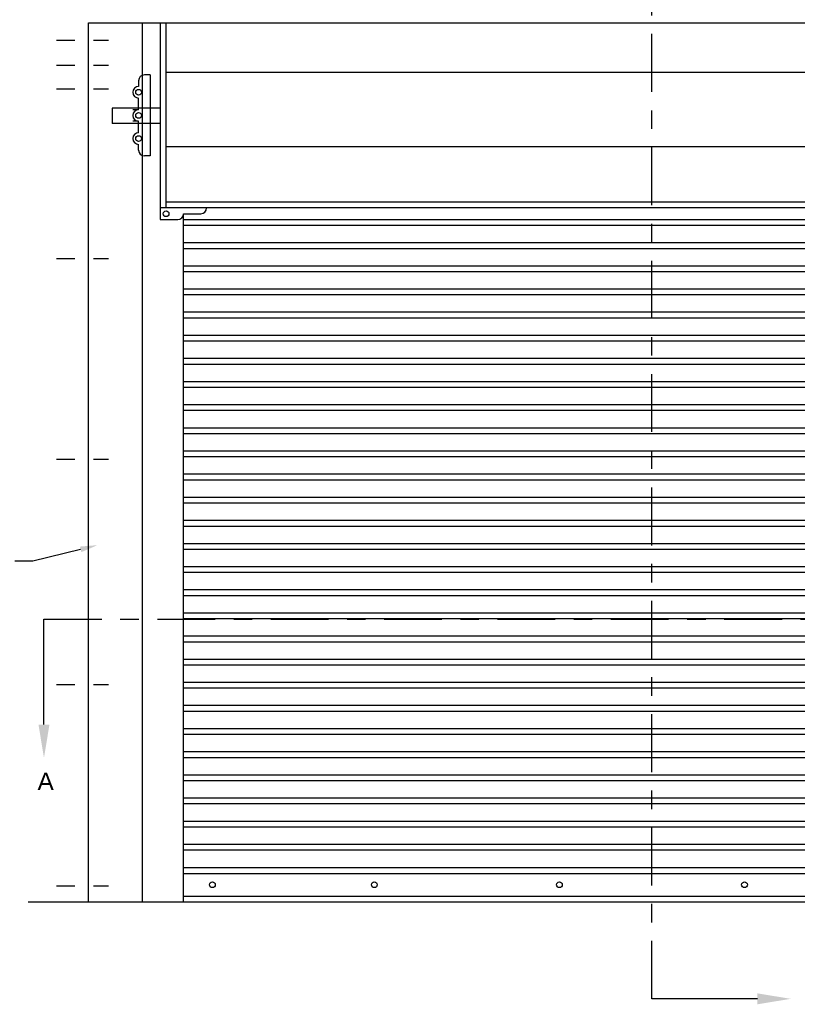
# Model space of a CAD drawing. Header units: inches. Extents: x 169.6 to 213.7, y 195.1 to 266.5.
# Tile 23 of 53: x 200.8 to 205, y 200.1 to 205.4. Entities that reach past the tile are written whole.
import ezdxf
from ezdxf import colors
from ezdxf.entities.mleader import LeaderData, LeaderLine
from ezdxf.math import Vec2, Vec3

# ---------------------------------------------------------------- set-up
doc = ezdxf.new("R2010")
doc.units = ezdxf.units.IN
doc.header["$LTSCALE"] = 0.25
doc.header["$MEASUREMENT"] = 0
doc.linetypes.add('CENTER', pattern=[2, 1.25, -0.25, 0.25, -0.25])
doc.linetypes.add('CENTER2', pattern=[1.125, 0.75, -0.125, 0.125, -0.125])
for name, color, linetype in [('ANNOTATIONS', 1, 'Continuous'), ('RHX RH F.O.H.', 7, 'Continuous'), ('SECTION CUTS', 6, 'CENTER')]:
    doc.layers.add(name, color=color, linetype=linetype)
doc.styles.add('ARIAL', font='arial.ttf', dxfattribs={"height": 0.09375})
doc.styles.get("Standard").update_dxf_attribs({"font": 'romans.shx'})

msp = doc.modelspace()

# ---------------------------------------------------------------- linework, layer by layer
at = {"layer": 'RHX RH F.O.H.'}
for p, q in [((201.15968, 205.38334), (207.24812, 205.38334)), ((201.54765, 205.38334), (201.54765, 204.32084)), ((201.5789, 204.38334), (201.5789, 205.38334)), ((201.54765, 204.92265), (201.28676, 204.92265)), ((201.28676, 204.92265), (201.28676, 204.83981)), ((201.54765, 204.83981), (201.28676, 204.83981)), ((206.86015, 204.38334), (201.54765, 204.38334)), ((201.54765, 204.32084), (201.6414, 204.32084)), ((201.67265, 204.32084), (201.67265, 204.35209)), ((201.67265, 204.35209), (201.7664, 204.35209)), ((206.73515, 204.31966), (201.67265, 204.31966)), ((206.73515, 204.28841), (201.67265, 204.28841)), ((206.73515, 204.19466), (201.67265, 204.19466)), ((206.73515, 204.16341), (201.67265, 204.16341)), ((206.73515, 204.06966), (201.67265, 204.06966)), ((206.73515, 204.03841), (201.67265, 204.03841)), ((206.73515, 203.94466), (201.67265, 203.94466)), ((206.73515, 203.91341), (201.67265, 203.91341)), ((206.73515, 203.81966), (201.67265, 203.81966)), ((206.73515, 203.78841), (201.67265, 203.78841)), ((206.73515, 203.69466), (201.67265, 203.69466)), ((206.73515, 203.66341), (201.67265, 203.66341)), ((206.73515, 203.56966), (201.67265, 203.56966)), ((206.73515, 203.53841), (201.67265, 203.53841)), ((206.73515, 203.44466), (201.67265, 203.44466)), ((206.73515, 203.41341), (201.67265, 203.41341)), ((206.73515, 203.31966), (201.67265, 203.31966)), ((206.73515, 203.28841), (201.67265, 203.28841)), ((206.73515, 203.19466), (201.67265, 203.19466)), ((206.73515, 203.16341), (201.67265, 203.16341)), ((206.73515, 203.06966), (201.67265, 203.06966)), ((206.73515, 203.03841), (201.67265, 203.03841)), ((206.73515, 202.94466), (201.67265, 202.94466)), ((206.73515, 202.91341), (201.67265, 202.91341)), ((206.73515, 202.81966), (201.67265, 202.81966)), ((206.73515, 202.78841), (201.67265, 202.78841)), ((206.73515, 202.69466), (201.67265, 202.69466)), ((206.73515, 202.66341), (201.67265, 202.66341)), ((206.73515, 202.56966), (201.67265, 202.56966)), ((206.73515, 202.53841), (201.67265, 202.53841)), ((206.73515, 202.44466), (201.67265, 202.44466)), ((206.73515, 202.41341), (201.67265, 202.41341)), ((206.73515, 202.31966), (201.67265, 202.31966)), ((206.73515, 202.28841), (201.67265, 202.28841)), ((206.73515, 202.19466), (201.67265, 202.19466)), ((206.73515, 202.16341), (201.67265, 202.16341)), ((206.73515, 202.06966), (201.67265, 202.06966)), ((206.73515, 202.03841), (201.67265, 202.03841)), ((206.73515, 201.94466), (201.67265, 201.94466)), ((206.73515, 201.91341), (201.67265, 201.91341)), ((206.73515, 201.81966), (201.67265, 201.81966)), ((206.73515, 201.78841), (201.67265, 201.78841)), ((206.73515, 201.69466), (201.67265, 201.69466)), ((206.73515, 201.66341), (201.67265, 201.66341)), ((206.73515, 201.56966), (201.67265, 201.56966)), ((206.73515, 201.53841), (201.67265, 201.53841)), ((206.73515, 201.44466), (201.67265, 201.44466)), ((206.73515, 201.41341), (201.67265, 201.41341)), ((206.73515, 201.31966), (201.67265, 201.31966)), ((206.73515, 201.28841), (201.67265, 201.28841)), ((206.73515, 201.19466), (201.67265, 201.19466)), ((206.73515, 201.16341), (201.67265, 201.16341)), ((206.73515, 201.06966), (201.67265, 201.06966)), ((206.73515, 201.03841), (201.67265, 201.03841)), ((206.73515, 200.94466), (201.67265, 200.94466)), ((206.73515, 200.91341), (201.67265, 200.91341)), ((201.67265, 200.81966), (206.73515, 200.81966)), ((201.67265, 200.78841), (206.73515, 200.78841)), ((201.67265, 200.66459), (206.73515, 200.66459)), ((207.38121, 200.63334), (200.83365, 200.63334))]:
    msp.add_line(p, q, dxfattribs=at)
at = {"layer": 'RHX RH F.O.H.', "linetype": 'Continuous'}
for p, q in [((201.15968, 200.63334), (201.15968, 205.38334)), ((201.45052, 200.63334), (201.45052, 205.38334)), ((201.5789, 205.11707), (206.8289, 205.11707)), ((201.43046, 205.07084), (201.43046, 205.03959)), ((201.49296, 205.10209), (201.46171, 205.10209)), ((201.49296, 205.10209), (201.49296, 204.66459)), ((201.43046, 204.91459), (201.43046, 204.97709)), ((201.39921, 204.91459), (201.43046, 204.91459)), ((201.43046, 204.85209), (201.39921, 204.85209)), ((201.43046, 204.78959), (201.43046, 204.85209)), ((201.43046, 204.69584), (201.43046, 204.72709)), ((201.5789, 204.71541), (206.8289, 204.71541)), ((201.49296, 204.66459), (201.46171, 204.66459)), ((206.8289, 204.41459), (201.5789, 204.41459)), ((201.67265, 200.63334), (201.67265, 204.35209))]:
    msp.add_line(p, q, dxfattribs=at)
at = {"layer": 'RHX RH F.O.H.', "linetype": 'CENTER2', "ltscale": 0.5}
for p, q in [((200.98647, 205.28959), (201.26807, 205.28959)), ((200.98647, 205.15399), (201.26807, 205.15399)), ((200.98647, 205.02783), (201.26807, 205.02783)), ((200.98647, 204.11112), (201.26807, 204.11112)), ((200.98647, 203.02711), (201.26807, 203.02711)), ((200.98647, 201.80836), (201.26807, 201.80836)), ((200.98647, 200.72081), (201.26807, 200.72081))]:
    msp.add_line(p, q, dxfattribs=at)
at = {"layer": 'RHX RH F.O.H.'}
for centre in [(201.43046, 205.00834), (201.43046, 204.88334), (201.43046, 204.75834), (201.5789, 204.35209)]:
    msp.add_circle(centre, 0.01562, dxfattribs=at)
at = {"layer": 'RHX RH F.O.H.', "linetype": 'Continuous'}
for centre in [(201.8289, 200.72709), (202.7039, 200.72709), (203.7039, 200.72709), (204.7039, 200.72709)]:
    msp.add_circle(centre, 0.01562, dxfattribs=at)
for centre, start, end in [((201.46171, 205.07084), 90, 180), ((201.43046, 205.00834), 90, 270), ((201.43046, 204.88334), 90, 270), ((201.43046, 204.75834), 90, 270), ((201.46171, 204.69584), 180, 270), ((201.7664, 204.38334), 270, 0), ((201.6414, 204.35209), 270, 0)]:
    msp.add_arc(centre, 0.03125, start, end, dxfattribs=at)
at = {"layer": 'SECTION CUTS'}
for p, q in [((204.2039, 200.11075), (204.2039, 205.75801)), ((200.91908, 202.16158), (207.43503, 202.16158))]:
    msp.add_line(p, q, dxfattribs=at)

# ---------------------------------------------------------------- texts
at = {"layer": 'SECTION CUTS', "style": 'ARIAL'}
msp.add_text('A', height=0.09375, dxfattribs=at).set_placement((200.8846, 201.23915))

# ---------------------------------------------------------------- leaders
at = {"layer": 'ANNOTATIONS'}
ml = msp.add_multileader_mtext('Standard', dxfattribs=at)
ml.set_content('CONTROL STATION', color=256, style='ARIAL')
ml.set_leader_properties()
ml.build(insert=Vec2(0, 0))
ml.multileader.update_dxf_attribs({"dogleg_length": 0.36, "arrow_head_size": 0.09375})
ctx = ml.context
ctx.base_point, ctx.char_height, ctx.arrow_head_size, ctx.landing_gap_size, ctx.plane_origin = Vec3(199.95194, 202.47441), 0.09375, 0.09375, 0.09, Vec3(196.2705, 202.04119)
ctx.text_align_type = 2
notes = []
notes.append((ctx, [(1, (1, 1, 0), (200.85903, 202.47441), (-1, 0), 0.09796, [(0, [(201.20826, 202.56176)], 0, [])])]))
ctx.mtext.insert, ctx.mtext.width, ctx.mtext.alignment, ctx.mtext.flow_direction = Vec3(200.67108, 202.52209), 1.0279765, 3, 5
at = {"layer": 'SECTION CUTS'}
ml = msp.add_multileader_mtext('Standard', dxfattribs=at)
ml.set_content('', color=256)
ml.set_leader_properties()
ml.build(insert=Vec2(0, 0))
ml.multileader.update_dxf_attribs({"dogleg_length": 0, "arrow_head_size": 0.18})
ctx = ml.context
ctx.base_point, ctx.char_height, ctx.arrow_head_size, ctx.landing_gap_size, ctx.plane_origin = Vec3(200.91908, 202.16158), 0.18, 0.18, 0, Vec3(200.91908, 201.41206)
notes.append((ctx, [(0, (1, 1, 0), (200.91908, 202.16158), (1, 0), 0, [(0, [(200.91908, 201.41206)], 0, [])])]))
ctx.mtext.insert, ctx.mtext.flow_direction = Vec3(200.91908, 202.25158), 5
ml = msp.add_multileader_mtext('Standard', dxfattribs=at)
ml.set_content('', color=256)
ml.set_leader_properties()
ml.build(insert=Vec2(0, 0))
ml.multileader.update_dxf_attribs({"dogleg_length": 0, "arrow_head_size": 0.18})
ctx = ml.context
ctx.base_point, ctx.char_height, ctx.arrow_head_size, ctx.landing_gap_size, ctx.plane_origin, ctx.plane_x_axis, ctx.plane_y_axis = Vec3(204.2039, 200.11075), 0.18, 0.18, 0, Vec3(204.95342, 200.11075), Vec3(0, 1), Vec3(-1, 0)
notes.append((ctx, [(0, (1, 1, 0), (204.2039, 200.11075), (1, 0), 0, [(0, [(204.95342, 200.11075)], 0, [])])]))
ctx.mtext.insert, ctx.mtext.text_direction, ctx.mtext.rotation, ctx.mtext.flow_direction = Vec3(204.1139, 200.11075), Vec3(0, 1), 1.5707963, 5
for ctx, leaders in notes:
    for number, flags, end, landing, length, lines in leaders:
        leader = LeaderData()
        leader.index, (leader.has_last_leader_line, leader.has_dogleg_vector, leader.attachment_direction) = number, flags
        leader.last_leader_point, leader.dogleg_vector, leader.dogleg_length = Vec3(end), Vec3(landing), length
        for number, points, colour, breaks in lines:
            line = LeaderLine()
            line.index, line.vertices, line.color, line.breaks = number, Vec3.list(points), colors.encode_raw_color(colour), breaks
            leader.lines.append(line)
        ctx.leaders.append(leader)

doc.saveas('drawing.dxf')
